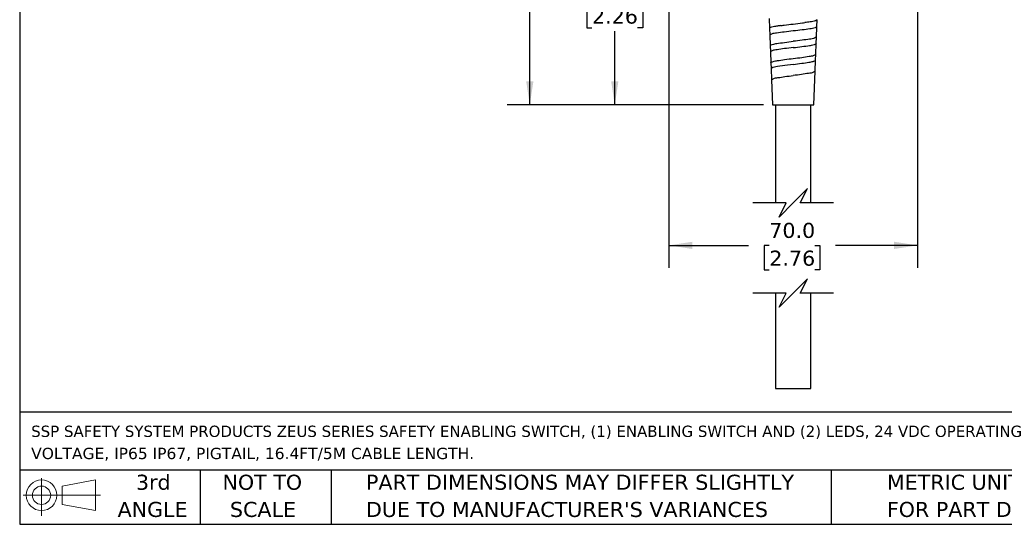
# Model space of a CAD drawing. Header units: millimetres. Extents: x 13 to 546, y 13 to 419.
# Tile 1 of 18: x 13 to 290, y 13 to 155. Entities that reach past the tile are written whole.
import ezdxf

# ---------------------------------------------------------------- set-up
doc = ezdxf.new("R2010")
doc.units = ezdxf.units.MM
doc.header["$LTSCALE"] = 2
doc.linetypes.add('SLD-Solid', pattern=[0])
doc.layers.add('DIMENSIONS', color=140, linetype='SLD-Solid', lineweight=25)
doc.layers.add('TEXT', color=140, linetype='SLD-Solid', lineweight=25)
doc.styles.add('SLDTEXTSTYLE0', font='VERDANA.TTF')
doc.dimstyles.new('SLDDIMSTYLE0', dxfattribs={"dimtxt": 4.316016, "dimasz": 6.604, "dimexe": 0, "dimexo": 0.0625, "dimgap": 1.079004, "dimtad": 0, "dimtih": 1, "dimtoh": 1, "dimrnd": 1e-09, "dimzin": 4, "dimdsep": 46, "dimtxsty": 'SLDTEXTSTYLE0', "dimsah": 1, "dimcen": 0.09, "dimadec": 0, "dimazin": 1, "dimtfac": 1, "dimtofl": 0, "dimtmove": 0, "dimatfit": 3, "dimfxl": 0, "dimfrac": 2, "dimtolj": 1, "dimtzin": 12, "dimarcsym": 0})
doc.dimstyles.new('SLDDIMSTYLE1', dxfattribs={"dimtxt": 4.316016, "dimasz": 6.604, "dimexe": 0, "dimexo": 0.0625, "dimgap": 1.079004, "dimtad": 0, "dimtih": 1, "dimtoh": 1, "dimrnd": 1e-09, "dimzin": 12, "dimdsep": 46, "dimtxsty": 'SLDTEXTSTYLE0', "dimsah": 1, "dimcen": 0.09, "dimadec": 0, "dimazin": 3, "dimtfac": 1, "dimtofl": 0, "dimtmove": 0, "dimatfit": 3, "dimfxl": 0, "dimfrac": 2, "dimtolj": 1, "dimtzin": 12, "dimarcsym": 0})

# ---------------------------------------------------------------- blocks, each defined once
blk = doc.blocks.new('Block11')
at = {"color": 7, "linetype": 'SLD-Solid', "lineweight": 18}
for p, q in [((5.18, 10.62), (5.18, 0)), ((10.96, 8.33), (20.35, 10.06)), ((10.96, 3.19), (10.96, 8.33)), ((20.35, 10.06), (20.35, 1.46)), ((0, 5.76), (21.75, 5.76)), ((10.96, 3.19), (20.35, 1.46))]:
    blk.add_line(p, q, dxfattribs=at)
for radius in [4.3, 2.57]:
    blk.add_circle((5.18, 5.76), radius, dxfattribs=at)
blk = doc.blocks.new('Block12')
at = {"color": 7, "linetype": 'Continuous'}
blk.add_blockref('Block11', (0, 0), dxfattribs=at)
blk = doc.blocks.new('SW_NOTE_0')
at = {"layer": 'TEXT', "color": 0, "char_height": 3.175, "attachment_point": 1, "style": 'SLDTEXTSTYLE0'}
for s, insert in [('SSP SAFETY SYSTEM PRODUCTS ZEUS SERIES SAFETY ENABLING SWITCH, (1) ENABLING SWITCH AND (2) LEDS, 24 VDC OPERATING ', (0, 4.03)), ('VOLTAGE, IP65 IP67, PIGTAIL, 16.4FT/5M CABLE LENGTH.', (0, -2.2))]:
    blk.add_mtext(s, dxfattribs=dict(at, insert=insert))
blk = doc.blocks.new('SW_NOTE_0_3')
at = {"layer": 'TEXT', "color": 0, "char_height": 4.2333, "attachment_point": 1, "style": 'SLDTEXTSTYLE0'}
for s, insert in [('PART DIMENSIONS MAY DIFFER SLIGHTLY ', (0, 5.38)), ("DUE TO MANUFACTURER'S VARIANCES", (0, -2.27))]:
    blk.add_mtext(s, dxfattribs=dict(at, insert=insert))
blk = doc.blocks.new('SW_NOTE_0_4')
at = {"layer": 'TEXT', "color": 0, "char_height": 4.233, "attachment_point": 2, "style": 'SLDTEXTSTYLE0'}
for s, insert in [('NOT TO', (10.52, 5.38)), ('SCALE', (10.71, -2.27))]:
    blk.add_mtext(s, dxfattribs=dict(at, insert=insert))
blk = doc.blocks.new('SW_NOTE_0_5')
at = {"layer": 'TEXT', "color": 0, "char_height": 4.233, "attachment_point": 2, "style": 'SLDTEXTSTYLE0'}
for s, insert in [('3rd', (4.63, 5.38)), ('ANGLE', (4.44, -2.27))]:
    blk.add_mtext(s, dxfattribs=dict(at, insert=insert))
blk = doc.blocks.new('SW_NOTE_0_6')
at = {"layer": 'TEXT', "color": 0, "char_height": 4.2333, "attachment_point": 1, "style": 'SLDTEXTSTYLE0'}
for s, insert in [('METRIC UNITS USED ', (0, 5.38)), ('FOR PART DESIGN', (0, -2.27))]:
    blk.add_mtext(s, dxfattribs=dict(at, insert=insert))
blk = doc.blocks.new('_D')
at = {"layer": 'DIMENSIONS'}
for p, q in [((195.58, 186.1), (195.58, 84.85)), ((265.58, 186.1), (265.58, 84.85)), ((195.58, 91.2), (217.99, 91.2)), ((223.84, 91.2), (222.39, 91.2)), ((222.39, 91.2), (222.39, 84.34)), ((236.67, 91.2), (238.12, 91.2)), ((238.12, 91.2), (238.12, 84.34)), ((265.58, 91.2), (242.52, 91.2)), ((222.39, 84.34), (223.84, 84.34)), ((238.12, 84.34), (236.67, 84.34))]:
    blk.add_line(p, q, dxfattribs=at)
for points in [[(195.58, 91.2), (202.18, 90.18), (202.18, 92.22)], [(265.58, 91.2), (258.97, 92.22), (258.97, 90.18)]]:
    blk.add_solid(points, dxfattribs=at)
at = {"layer": 'DIMENSIONS', "char_height": 4.233, "attachment_point": 1, "style": 'SLDTEXTSTYLE0'}
for s, insert in [('70.0', (223.84, 97.54)), ('2.76', (223.84, 89.72))]:
    blk.add_mtext(s, dxfattribs=dict(at, insert=insert))
blk = doc.blocks.new('_D_1')
at = {"layer": 'DIMENSIONS'}
for p, q in [((193.54, 188.14), (173.96, 188.14)), ((180.31, 188.14), (180.31, 167.16)), ((173.9, 159.33), (172.45, 159.33)), ((172.45, 159.33), (172.45, 152.47)), ((186.73, 159.33), (188.18, 159.33)), ((188.18, 159.33), (188.18, 152.47)), ((172.45, 152.47), (173.9, 152.47)), ((180.31, 130.75), (180.31, 151.51)), ((188.18, 152.47), (186.73, 152.47)), ((222.24, 130.75), (173.96, 130.75))]:
    blk.add_line(p, q, dxfattribs=at)
for points in [[(180.31, 188.14), (179.3, 181.54), (181.33, 181.54)], [(180.31, 130.75), (181.33, 137.36), (179.3, 137.36)]]:
    blk.add_solid(points, dxfattribs=at)
at = {"layer": 'DIMENSIONS', "char_height": 4.233, "attachment_point": 1, "style": 'SLDTEXTSTYLE0'}
for s, insert in [('57.4', (173.9, 165.68)), ('2.26', (173.9, 157.85))]:
    blk.add_mtext(s, dxfattribs=dict(at, insert=insert))
blk = doc.blocks.new('_D_3')
at = {"layer": 'DIMENSIONS'}
for p, q in [((260.31, 372.93), (150.03, 372.93)), ((156.38, 372.93), (156.38, 252.79)), ((149.97, 244.97), (148.52, 244.97)), ((148.52, 244.97), (148.52, 238.11)), ((162.8, 244.97), (164.24, 244.97)), ((164.24, 244.97), (164.24, 238.11)), ((148.52, 238.11), (149.97, 238.11)), ((156.38, 130.75), (156.38, 237.14)), ((164.24, 238.11), (162.8, 238.11)), ((222.24, 130.75), (150.03, 130.75))]:
    blk.add_line(p, q, dxfattribs=at)
for points in [[(156.38, 372.93), (155.37, 366.33), (157.4, 366.33)], [(156.38, 130.75), (157.4, 137.36), (155.37, 137.36)]]:
    blk.add_solid(points, dxfattribs=at)
at = {"layer": 'DIMENSIONS', "char_height": 4.233, "attachment_point": 1, "style": 'SLDTEXTSTYLE0'}
for s, insert in [('242.2', (148.17, 251.31)), ('9.53', (149.97, 243.48))]:
    blk.add_mtext(s, dxfattribs=dict(at, insert=insert))

msp = doc.modelspace()

# ---------------------------------------------------------------- linework, layer by layer
for p, q in [((223.824, 155.038), (223.933, 152.274)), ((237.33, 154.713), (236.904, 154.439)), ((237.129, 149.842), (237.241, 152.699)), ((237.251, 152.705), (237.33, 154.714)), ((223.924, 152.274), (223.999, 150.371)), ((224.008, 150.373), (224.124, 147.422)), ((237.065, 148.033), (237.137, 149.842)), ((224.116, 147.422), (224.185, 145.684)), ((236.939, 145.009), (237.058, 148.033)), ((224.192, 145.684), (224.313, 142.603)), ((236.878, 143.328), (236.945, 145.009)), ((224.308, 142.603), (224.373, 140.968)), ((236.75, 140.204), (236.873, 143.329)), ((224.377, 140.968), (224.501, 137.808)), ((236.379, 130.753), (236.754, 140.204)), ((224.498, 137.808), (224.779, 130.753)), ((224.779, 130.753), (236.379, 130.753)), ((225.579, 130.753), (225.579, 103.177)), ((235.579, 103.177), (235.579, 130.753)), ((225.579, 77.777), (225.579, 50.939)), ((235.579, 50.939), (235.579, 77.777)), ((225.579, 50.939), (235.579, 50.939))]:
    msp.add_line(p, q)
at = {"flags": 128}
msp.add_lwpolyline([(230.579, 142.151), (228.192, 141.855), (226.177, 141.559), (224.839, 141.264), (224.377, 140.968), (224.377, 140.968)], dxfattribs=at)
for points, knots in [([(226.977, 153.05), (226.576, 152.988), (225.656, 152.846), (225.053, 152.79), (223.757, 152.372), (223.924, 152.274), (223.924, 152.274)], [0, 0, 0, 0, 0.3560353, 0.8172633, 0.9998671, 1, 1, 1, 1]), ([(226.977, 153.05), (227.324, 153.097), (228.523, 153.256), (229.725, 153.394), (230.579, 153.491)], [0, 0, 0, 0, 0.2893675, 1, 1, 1, 1]), ([(230.579, 153.491), (231.436, 153.59), (232.512, 153.714), (233.587, 153.853), (233.806, 153.881)], [0, 0, 0, 0, 0.79606728, 1, 1, 1, 1]), ([(237.251, 152.705), (237.081, 152.599), (236.489, 152.23), (235.03, 152.12), (233.002, 151.794), (231.428, 151.629), (230.579, 151.54)], [0, 0, 0, 0, 0.08728669, 0.3046415, 0.62475491, 1, 1, 1, 1]), ([(236.904, 154.439), (236.871, 154.429), (236.361, 154.267), (235.321, 154.093), (234.316, 153.953), (233.806, 153.881)], [0, 0, 0, 0, 0.0329363, 0.5093975, 1, 1, 1, 1]), ([(230.579, 151.54), (229.732, 151.451), (228.168, 151.288), (226.164, 150.956), (224.726, 150.853), (224.159, 150.477), (223.999, 150.371)], [0, 0, 0, 0, 0.3788045, 0.6995559, 0.9151689, 1, 1, 1, 1]), ([(237.129, 149.842), (236.962, 149.732), (236.387, 149.352), (234.947, 149.233), (232.958, 148.895), (231.412, 148.723), (230.578, 148.631)], [0, 0, 0, 0, 0.0883982, 0.3057802, 0.6254522, 1, 1, 1, 1]), ([(224.124, 147.422), (224.124, 147.422), (223.96, 147.518), (225.212, 147.934), (226.04, 148.02), (228.285, 148.372), (229.773, 148.54), (230.578, 148.631)], [0, 0, 0, 0, 0.0000312, 0.0858533, 0.3014181, 0.6217487, 1, 1, 1, 1]), ([(230.578, 146.86), (231.378, 146.949), (232.86, 147.115), (235.109, 147.446), (235.934, 147.552), (237.223, 147.931), (237.057, 148.033), (237.057, 148.033)], [0, 0, 0, 0, 0.3747785, 0.6945952, 0.9119672, 0.9999743, 1, 1, 1, 1]), ([(230.578, 146.86), (229.756, 146.77), (228.237, 146.605), (226.294, 146.273), (224.892, 146.166), (224.347, 145.79), (224.192, 145.684)], [0, 0, 0, 0, 0.378456, 0.6989398, 0.9145193, 1, 1, 1, 1]), ([(230.58, 143.804), (231.39, 143.897), (232.891, 144.068), (234.821, 144.403), (236.222, 144.523), (236.777, 144.9), (236.938, 145.009)], [0, 0, 0, 0, 0.3743165, 0.6938253, 0.9112067, 1, 1, 1, 1]), ([(224.313, 142.603), (224.313, 142.603), (224.155, 142.7), (225.363, 143.108), (226.176, 143.198), (228.352, 143.547), (229.798, 143.714), (230.58, 143.804)], [0, 0, 0, 0, 0.000031, 0.0863179, 0.301866, 0.6220107, 1, 1, 1, 1]), ([(230.579, 142.151), (231.378, 142.248), (232.859, 142.429), (234.744, 142.668), (235.813, 142.898), (236.21, 142.983)], [0, 0, 0, 0, 0.4241055, 0.7861259, 1, 1, 1, 1]), ([(236.21, 142.983), (236.27, 142.998), (236.516, 143.06), (236.722, 143.213), (236.878, 143.328)], [0, 0, 0, 0, 0.2444835, 1, 1, 1, 1]), ([(224.501, 137.808), (224.648, 137.917), (225.159, 138.295), (226.502, 138.41), (228.349, 138.745), (229.795, 138.913), (230.579, 139.004)], [0, 0, 0, 0, 0.0867754, 0.3022796, 0.6222282, 1, 1, 1, 1]), ([(236.754, 140.204), (236.597, 140.095), (236.06, 139.722), (234.696, 139.599), (232.823, 139.267), (231.365, 139.096), (230.579, 139.004)], [0, 0, 0, 0, 0.08944554, 0.30687767, 0.62613345, 1, 1, 1, 1])]:
    msp.add_open_spline(points, degree=3, knots=knots)
at = {"layer": 'DIMENSIONS', "color": 140}
for p, q in [((234.579, 107.177), (230.579, 103.177)), ((232.579, 103.177), (234.579, 107.177)), ((228.579, 103.177), (219.229, 103.177)), ((230.579, 103.177), (226.579, 99.177)), ((226.579, 99.177), (228.579, 103.177)), ((241.929, 103.177), (232.579, 103.177)), ((234.579, 81.777), (230.579, 77.777)), ((232.579, 77.777), (234.579, 81.777)), ((228.579, 77.777), (219.229, 77.777)), ((230.579, 77.777), (226.579, 73.777)), ((226.579, 73.777), (228.579, 77.777)), ((241.929, 77.777), (232.579, 77.777))]:
    msp.add_line(p, q, dxfattribs=at)
at = {"layer": 'TEXT'}
for p, q in [((12.7, 419.1), (12.7, 12.7)), ((546.1, 44.252), (12.7, 44.252)), ((546.1, 27.94), (12.7, 27.94)), ((63.5, 27.94), (63.5, 12.7)), ((100.423, 27.94), (100.423, 12.7)), ((241.293, 27.94), (241.293, 12.7)), ((12.7, 12.7), (546.1, 12.7))]:
    msp.add_line(p, q, dxfattribs=at)

# ---------------------------------------------------------------- block references
for name, p in [('SW_NOTE_0', (15.931, 36.432)), ('Block12', (13.676, 15.108)), ('SW_NOTE_0_5', (45.695, 21.271)), ('SW_NOTE_0_4', (70.514, 21.271)), ('SW_NOTE_0_3', (110.239, 21.271)), ('SW_NOTE_0_6', (256.957, 21.271))]:
    msp.add_blockref(name, p, dxfattribs=at)

# ---------------------------------------------------------------- dimensions: what is measured, and where the dimension line sits
at = {"layer": 'DIMENSIONS'}
for base, p1, p2, picture, middle in [((156.382, 130.753), (262.851, 372.934), (224.779, 130.753), '_D_3', (156.382, 244.967)), ((180.314, 188.14), (224.779, 130.753), (196.079, 188.14), '_D_1', (180.314, 159.333))]:
    dim = msp.add_linear_dim(base=base, p1=p1, p2=p2, angle=90, dimstyle='SLDDIMSTYLE1', dxfattribs=at)
    dim.commit()
    dim.dimension.update_dxf_attribs({"geometry": picture, "text_midpoint": middle, "dimtype": 160})
dim = msp.add_linear_dim(base=(265.579, 91.201), p1=(195.579, 188.64), p2=(265.579, 188.64), dimstyle='SLDDIMSTYLE0', dxfattribs=at)
dim.commit()
dim.dimension.update_dxf_attribs({"geometry": '_D', "text_midpoint": (230.256, 91.201), "dimtype": 160})

doc.saveas('drawing.dxf')
